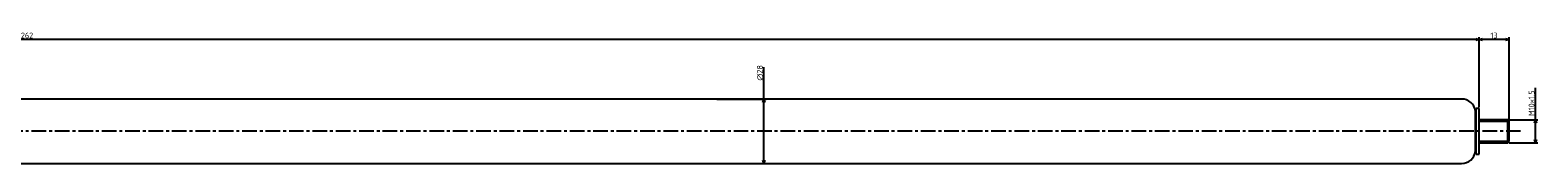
# Model space of a CAD drawing. Extents: x -898 to 411, y -69 to -12.
# Tile 2 of 2: x -244 to 411, y -69 to -12. Entities that reach past the tile are written whole.
import ezdxf

# ---------------------------------------------------------------- set-up
doc = ezdxf.new("R2010")
doc.units = 0
doc.header["$LTSCALE"] = 0.2
doc.linetypes.add('CENTER', pattern=[50.8, 31.75, -6.35, 6.35, -6.35])
doc.layers.get('0').update_dxf_attribs({"linetype": 'CONTINUOUS'})
doc.layers.get('DEFPOINTS').update_dxf_attribs({"linetype": 'CONTINUOUS'})
for name, color, linetype in [('18-0-CON', 3, 'CONTINUOUS'), ('18-2-CEN', 1, 'CENTER'), ('35-0-CON', 7, 'CONTINUOUS')]:
    doc.layers.add(name, color=color, linetype=linetype)
doc.styles.add('DIMENSION', font='isocp.shx', dxfattribs={"bigfont": 'bigfont.shx'})
doc.dimstyles.get("Standard").update_dxf_attribs({"dimtxt": 0.18, "dimasz": 0.18, "dimexe": 0.18, "dimexo": 0.0625, "dimgap": 0.09, "dimtad": 0, "dimtih": 1, "dimtoh": 1, "dimzin": 0, "dimcen": 0.09, "dimazin": 3, "dimtfac": 1, "dimtofl": 0, "dimtmove": 0, "dimatfit": 3})

# ---------------------------------------------------------------- blocks, each defined once
blk = doc.blocks.new('_OPEN30')
at = {"color": 0, "linetype": 'BYBLOCK'}
for p, q in [((-1, 0.27), (0, 0)), ((0, 0), (-1, -0.27)), ((0, 0), (-1, 0))]:
    blk.add_line(p, q, dxfattribs=at)
blk = doc.blocks.new('*U96')
at = {"layer": '35-0-CON', "color": 161, "style": 'DIMENSION'}
blk.add_text('1262', height=2.5, dxfattribs=at).set_placement((-248.8, -14.5))
blk = doc.blocks.new('*D51')
at = {"layer": '35-0-CON', "color": 161}
for p, q in [((-876.47, -47.35), (-876.47, -14)), ((384.03, -15), (-874.97, -15)), ((385.53, -44.4), (385.53, -14))]:
    blk.add_line(p, q, dxfattribs=at)
at = {"layer": 'DEFPOINTS', "color": 0}
for p in [(-876.47, -15), (385.53, -44.9), (-876.47, -47.85)]:
    blk.add_point(p, dxfattribs=at)
at = {"layer": '35-0-CON'}
blk.add_blockref('*U96', (0, 0), dxfattribs=at)
at = {"layer": '35-0-CON', "color": 161, "xscale": 1.5, "yscale": 1.5, "zscale": 1.5, "rotation": 180}
blk.add_blockref('_OPEN30', (-876.47, -15), dxfattribs=at)
at = {"layer": '35-0-CON', "color": 161, "xscale": 1.5, "yscale": 1.5, "zscale": 1.5}
blk.add_blockref('_OPEN30', (385.53, -15), dxfattribs=at)
blk = doc.blocks.new('*U102')
at = {"layer": '35-0-CON', "color": 161, "style": 'DIMENSION'}
blk.add_text('∅28', height=2.5, rotation=90, dxfattribs=at).set_placement((74.5, -32.875))
blk = doc.blocks.new('*D52')
at = {"layer": '35-0-CON', "color": 161}
for p, q in [((75, -40.85), (75, -27)), ((54.63, -40.85), (76, -40.85)), ((75, -67.35), (75, -42.35)), ((54.63, -68.85), (76, -68.85))]:
    blk.add_line(p, q, dxfattribs=at)
at = {"layer": 'DEFPOINTS', "color": 0}
for p in [(54.13, -40.85), (75, -40.85), (54.13, -68.85)]:
    blk.add_point(p, dxfattribs=at)
at = {"layer": '35-0-CON'}
blk.add_blockref('*U102', (0, 0), dxfattribs=at)
at = {"layer": '35-0-CON', "color": 161, "xscale": 1.5, "yscale": 1.5, "zscale": 1.5}
for p, rotation in [((75, -40.85), 90), ((75, -68.85), 270)]:
    blk.add_blockref('_OPEN30', p, dxfattribs=dict(at, rotation=rotation))
blk = doc.blocks.new('*U97')
at = {"layer": '35-0-CON', "color": 161, "style": 'DIMENSION'}
blk.add_text('13', height=2.5, dxfattribs=at).set_placement((390.47, -14.5))
blk = doc.blocks.new('*D53')
at = {"layer": '35-0-CON', "color": 161}
for p, q in [((385.53, -44.4), (385.53, -14)), ((397.03, -15), (387.03, -15)), ((398.53, -49.85), (398.53, -14))]:
    blk.add_line(p, q, dxfattribs=at)
at = {"layer": 'DEFPOINTS', "color": 0}
for p in [(385.53, -15), (385.53, -44.9), (398.53, -50.35)]:
    blk.add_point(p, dxfattribs=at)
at = {"layer": '35-0-CON'}
blk.add_blockref('*U97', (0, 0), dxfattribs=at)
at = {"layer": '35-0-CON', "color": 161, "xscale": 1.5, "yscale": 1.5, "zscale": 1.5, "rotation": 180}
blk.add_blockref('_OPEN30', (385.53, -15), dxfattribs=at)
at = {"layer": '35-0-CON', "color": 161, "xscale": 1.5, "yscale": 1.5, "zscale": 1.5}
blk.add_blockref('_OPEN30', (398.53, -15), dxfattribs=at)
blk = doc.blocks.new('*U98')
at = {"layer": '35-0-CON', "color": 161, "style": 'DIMENSION'}
blk.add_text('M10×1.5', height=2.5, rotation=90, dxfattribs=at).set_placement((409.5, -48.22))
blk = doc.blocks.new('*D54')
at = {"layer": '35-0-CON', "color": 161}
for p, q in [((410, -49.85), (410, -35.99)), ((398.53, -49.85), (411, -49.85)), ((410, -58.35), (410, -51.35)), ((398.53, -59.85), (411, -59.85))]:
    blk.add_line(p, q, dxfattribs=at)
at = {"layer": 'DEFPOINTS', "color": 0}
for p in [(398.03, -49.85), (410, -49.85), (398.03, -59.85)]:
    blk.add_point(p, dxfattribs=at)
at = {"layer": '35-0-CON'}
blk.add_blockref('*U98', (0, 0), dxfattribs=at)
at = {"layer": '35-0-CON', "color": 161, "xscale": 1.5, "yscale": 1.5, "zscale": 1.5}
for p, rotation in [((410, -49.85), 90), ((410, -59.85), 270)]:
    blk.add_blockref('_OPEN30', p, dxfattribs=dict(at, rotation=rotation))

msp = doc.modelspace()

# ---------------------------------------------------------------- linework, layer by layer
at = {"layer": '18-0-CON'}
for p, q in [((398.525, -50.598), (385.525, -50.598)), ((385.525, -59.098), (398.525, -59.098))]:
    msp.add_line(p, q, dxfattribs=at)
at = {"layer": '18-2-CEN'}
msp.add_line((403.525, -54.848), (-890.475, -54.848), dxfattribs=at)
at = {"layer": '35-0-CON'}
for p, q in [((377.325, -40.848), (-269.057, -40.848)), ((377.917, -40.848), (377.325, -40.848)), ((384.271, -44.898), (383.955, -46.078)), ((385.525, -44.898), (384.271, -44.898)), ((384.271, -64.798), (384.271, -44.898)), ((385.525, -64.798), (385.525, -44.898)), ((383.955, -63.618), (383.955, -46.078)), ((398.025, -49.848), (385.525, -49.848)), ((385.525, -54.848), (385.525, -50.348)), ((398.525, -50.348), (398.025, -49.848)), ((398.025, -59.848), (398.025, -49.848)), ((398.525, -54.848), (398.525, -50.348)), ((398.525, -59.348), (398.525, -54.848)), ((383.955, -63.618), (384.271, -64.798)), ((384.271, -64.798), (385.525, -64.798)), ((385.525, -59.848), (398.025, -59.848)), ((398.025, -59.848), (398.525, -59.348)), ((-269.057, -68.848), (377.325, -68.848)), ((377.325, -68.848), (377.917, -68.848))]:
    msp.add_line(p, q, dxfattribs=at)
for centre, start, end in [((377.917, -46.948), 8.199654, 90), ((377.917, -62.748), 270, 351.800346)]:
    msp.add_arc(centre, 6.1, start, end, dxfattribs=at)

# ---------------------------------------------------------------- dimensions: what is measured, and where the dimension line sits
for base, p1, p2, picture, middle in [((-876.475, -15), (385.525, -44.898), (-876.475, -47.848), '*D51', (-245.475, -13.25)), ((385.525, -15), (398.525, -50.348), (385.525, -44.898), '*D53', (392.025, -13.25))]:
    dim = msp.add_linear_dim(base=base, p1=p1, p2=p2, dimstyle='Standard', override={"dimscale": 1}, dxfattribs=at)
    dim.commit()
    dim.dimension.update_dxf_attribs({"geometry": picture, "text_midpoint": middle})
dim = msp.add_linear_dim(base=(75, -40.848), p1=(54.134, -68.848), p2=(54.134, -40.848), angle=90, dimstyle='Standard', override={"dimscale": 1, "dimpost": '%%c<>'}, dxfattribs=at)
dim.commit()
dim.dimension.update_dxf_attribs({"geometry": '*D52', "text_midpoint": (75, -30), "dimtype": 128})
dim = msp.add_linear_dim(base=(410, -49.848), p1=(398.025, -59.848), p2=(398.025, -49.848), angle=90, dimstyle='Standard', override={"dimscale": 1, "dimpost": 'M<>×1.5'}, dxfattribs=at)
dim.commit()
dim.dimension.update_dxf_attribs({"geometry": '*D54', "text_midpoint": (408.25, -42.171)})

doc.saveas('drawing.dxf')
